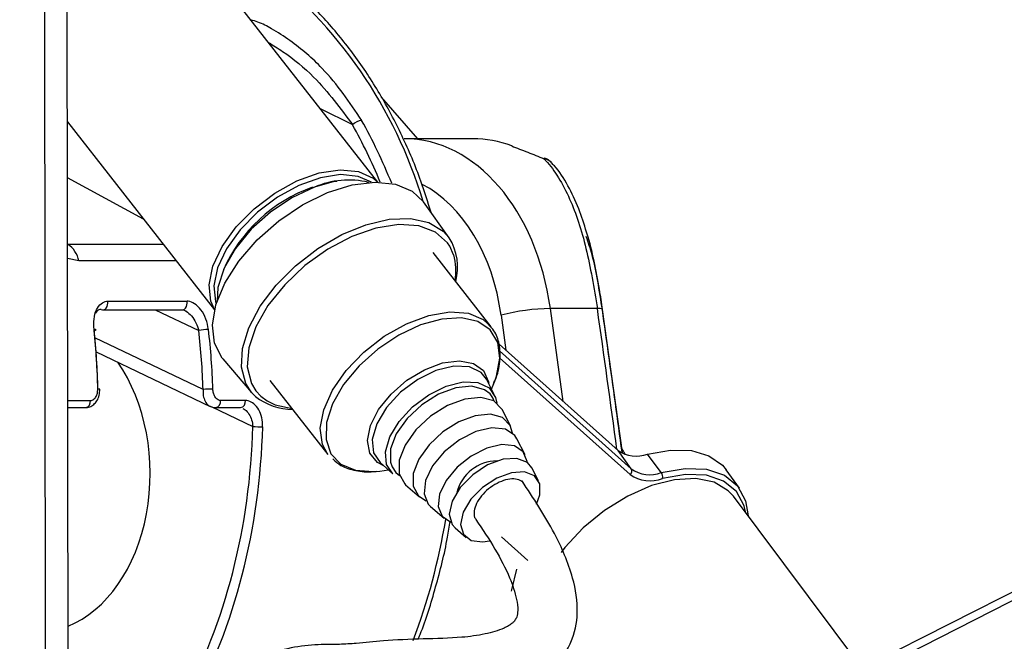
# Model space of a CAD drawing. Header units: millimetres. Extents: x 20 to 22981, y 40 to 19992.
# Tile 65 of 158: x 9518 to 9630, y 6499 to 6570. Entities that reach past the tile are written whole.
import ezdxf

# ---------------------------------------------------------------- set-up
doc = ezdxf.new("R2010")
doc.units = ezdxf.units.MM
doc.header["$LTSCALE"] = 2
doc.layers.add('COMPONENT_GEOMETRY', color=7, linetype='Continuous')
doc.styles.add('SLDTEXTSTYLE0', font='TXT', dxfattribs={"width": 0.75})
doc.dimstyles.new('SLDDIMSTYLE0', dxfattribs={"dimtxt": 100, "dimasz": 6.604, "dimexe": 0, "dimexo": 0.0625, "dimgap": 25, "dimtad": 0, "dimtih": 1, "dimtoh": 1, "dimdec": 0, "dimrnd": 1e-09, "dimzin": 12, "dimdsep": 46, "dimtxsty": 'SLDTEXTSTYLE0', "dimsah": 1, "dimcen": 0.09, "dimadec": 0, "dimazin": 3, "dimtfac": 1, "dimtdec": 0, "dimtofl": 0, "dimtmove": 0, "dimatfit": 3, "dimfxl": 1, "dimfrac": 2, "dimtolj": 1, "dimtzin": 12, "dimarcsym": 0})

# ---------------------------------------------------------------- blocks, each defined once
blk = doc.blocks.new('_D_5')
at = {"layer": 'COMPONENT_GEOMETRY', "color": 7}
for p, q in [((10405.37, 6612.47), (10405.37, 4529.82)), ((10205.3, 4509.51), (10174.83, 4509.51)), ((10174.83, 4509.51), (10174.83, 4350.76)), ((10605.44, 4509.51), (10635.91, 4509.51)), ((10635.91, 4509.51), (10635.91, 4350.76)), ((10174.83, 4350.76), (10205.3, 4350.76)), ((10635.91, 4350.76), (10605.44, 4350.76)), ((10405.37, 2118.49), (10405.37, 4201.14)), ((6979.83, 2118.49), (10411.72, 2118.49))]:
    blk.add_line(p, q, dxfattribs=at)
for points in [[(10405.37, 6612.47), (10404.36, 6605.86), (10406.39, 6605.86)], [(10405.37, 2118.49), (10406.39, 2125.1), (10404.36, 2125.1)]]:
    blk.add_solid(points, dxfattribs=at)
at = {"layer": 'COMPONENT_GEOMETRY', "color": 7, "char_height": 100, "attachment_point": 1, "style": 'SLDTEXTSTYLE0'}
for s, insert in [('7\'4.46"', (10205.3, 4479.66)), ('2247mm', (10132.59, 4330.05))]:
    blk.add_mtext(s, dxfattribs=dict(at, insert=insert))

msp = doc.modelspace()

# ---------------------------------------------------------------- linework, layer by layer
at = {"color": 8, "linetype": 'Continuous', "lineweight": 25}
for p, q in [((9598.33, 6486.86), (9845.52, 6612.47)), ((9521.11, 6441.74), (9520.91, 6587.83)), ((9555.99, 6557.66), (9552.32, 6559.5)), ((9532.18, 6546.94), (9523.53, 6551.63)), ((9523.54, 6544.08), (9523.54, 6544.08)), ((9523.54, 6544.08), (9534.43, 6544.08)), ((9567.48, 6542.87), (9567.06, 6543.84)), ((9524.81, 6542.17), (9523.54, 6542.47)), ((9535.92, 6542.17), (9524.81, 6542.17)), ((9533.49, 6536.61), (9538.46, 6534.24)), ((9579.94, 6526.18), (9578.49, 6536.75)), ((9572.89, 6535.99), (9573.44, 6532)), ((9538.96, 6527.54), (9526.65, 6533.42)), ((9572.69, 6531.93), (9587.69, 6518.49)), ((9587.56, 6517.85), (9572.72, 6531.14)), ((9544.97, 6527.38), (9545.54, 6526.76)), ((9523.56, 6526.28), (9526.15, 6526.28)), ((9545.54, 6526.76), (9546.24, 6526.25)), ((9539.95, 6525.55), (9544.62, 6523.32))]:
    msp.add_line(p, q, dxfattribs=at)
at = {"color": 7, "linetype": 'Continuous', "lineweight": 25}
for p, q in [((9843.62, 6612.47), (9601.53, 6489.45)), ((9523.67, 6446.56), (9523.46, 6602.99)), ((9558.85, 6551.16), (9540.25, 6574.93)), ((9563.42, 6556.09), (9559.27, 6560.82)), ((9523.52, 6558.01), (9540.26, 6536.62)), ((9569.65, 6556.09), (9561.86, 6556.09)), ((9566.98, 6544.8), (9564.05, 6548.89)), ((9571.76, 6534.67), (9565.15, 6543.12)), ((9528.12, 6537.58), (9537.15, 6537.58)), ((9527.56, 6536.61), (9536.59, 6536.61)), ((9536.59, 6536.61), (9536.61, 6536.61)), ((9583.85, 6536.75), (9578.49, 6536.75)), ((9586.69, 6520.36), (9584.44, 6536.65)), ((9572.66, 6532.7), (9586.19, 6520.58)), ((9526.78, 6531.81), (9539.78, 6525.61)), ((9541.22, 6531.02), (9544.49, 6527.2)), ((9546.56, 6528.57), (9553.18, 6520.12)), ((9572.11, 6526.97), (9571.23, 6528.7)), ((9571.8, 6527.58), (9572.16, 6528.49)), ((9527.21, 6527.56), (9527.21, 6527.56)), ((9544.92, 6526.75), (9544.49, 6527.2)), ((9543.78, 6526.28), (9540.95, 6526.28)), ((9523.57, 6525.47), (9525.58, 6525.47)), ((9540.39, 6525.47), (9543.22, 6525.47)), ((9573.94, 6523.41), (9572.99, 6525.25)), ((9575.63, 6520.09), (9574.69, 6521.93)), ((9587.69, 6518.49), (9586.19, 6520.58)), ((9586.86, 6520.43), (9586.63, 6520.82)), ((9586.86, 6520.43), (9587, 6520.12)), ((9591.11, 6518.07), (9589.55, 6520.17)), ((9558.65, 6518.2), (9559.08, 6518.25)), ((9559.08, 6518.25), (9560.05, 6518.38)), ((9559.1, 6519.2), (9560.56, 6517.93)), ((9577.14, 6517.14), (9576.39, 6518.62)), ((9600.02, 6516.28), (9598.52, 6518.37)), ((9562.02, 6516.66), (9563.59, 6515.3)), ((9613.99, 6495.78), (9599.32, 6515.37)), ((9564.84, 6514.22), (9566.4, 6512.86)), ((9600.73, 6513.48), (9600.6, 6514.1)), ((9567.65, 6511.78), (9568.9, 6510.69)), ((9572.92, 6510.75), (9575.91, 6508.07))]:
    msp.add_line(p, q, dxfattribs=at)
at = {"color": 7, "linetype": 'Continuous', "lineweight": 25, "flags": 128}
for points in [[(9577.75, 6553.82), (9577.83, 6553.88), (9577.85, 6553.88)], [(9540.27, 6536.65), (9539.84, 6537.6), (9539.64, 6539.46), (9540.08, 6541.58), (9541.13, 6543.82), (9542.73, 6546.05), (9544.77, 6548.12), (9547.13, 6549.91), (9549.65, 6551.3), (9552.19, 6552.2), (9554.57, 6552.56), (9556.66, 6552.36), (9558.31, 6551.6), (9558.82, 6551.16)], [(9558.12, 6551.15), (9556.63, 6551.8), (9554.61, 6552), (9552.31, 6551.65), (9549.86, 6550.78), (9547.42, 6549.43), (9545.14, 6547.71), (9543.17, 6545.71), (9541.63, 6543.55), (9540.62, 6541.39), (9540.19, 6539.34), (9540.38, 6537.55), (9540.46, 6537.32)], [(9541.22, 6531.02), (9541.14, 6531.12), (9540.26, 6532.8), (9540.02, 6534.85), (9540.41, 6537.18), (9541.44, 6539.66), (9543.03, 6542.16), (9545.11, 6544.56), (9547.57, 6546.73), (9550.29, 6548.55), (9553.12, 6549.95), (9555.93, 6550.83), (9558.55, 6551.16), (9560.86, 6550.93), (9562.75, 6550.13), (9564.05, 6548.89)], [(9551.4, 6550.55), (9553.8, 6551.21), (9554.18, 6551.27)], [(9551.63, 6550.57), (9549.08, 6549.38), (9546.64, 6547.74), (9544.45, 6545.78), (9542.65, 6543.6), (9541.36, 6541.34), (9540.66, 6539.16), (9540.55, 6537.61)], [(9567.06, 6543.84), (9566.79, 6544.24), (9565.42, 6545.47), (9563.53, 6546.18), (9561.23, 6546.33), (9558.64, 6545.92), (9555.9, 6544.96), (9553.16, 6543.51), (9550.56, 6541.65), (9548.25, 6539.47), (9546.35, 6537.1), (9544.96, 6534.66), (9544.16, 6532.29), (9543.99, 6530.1), (9544.46, 6528.23), (9544.97, 6527.38)], [(9527.38, 6536.65), (9527.53, 6536.61), (9527.56, 6536.61)], [(9526.56, 6534.24), (9526.66, 6534.26), (9526.73, 6534.29), (9526.77, 6534.31), (9526.78, 6534.33), (9526.77, 6534.34), (9526.72, 6534.36), (9526.65, 6534.36), (9526.55, 6534.37)], [(9566.63, 6527.92), (9568.56, 6528.4), (9570.24, 6528.33), (9571.52, 6527.72), (9572.26, 6526.63), (9572.4, 6525.99)], [(9560.56, 6517.93), (9559.85, 6518.99), (9559.72, 6520.45), (9560.21, 6522.15), (9561.27, 6523.9), (9562.8, 6525.55), (9564.64, 6526.94), (9566.63, 6527.92)], [(9571.63, 6527.02), (9571, 6527.51), (9569.56, 6527.9), (9567.75, 6527.73), (9565.77, 6526.99), (9563.85, 6525.78), (9562.18, 6524.22), (9560.95, 6522.49), (9560.3, 6520.77), (9560.28, 6519.24), (9560.47, 6518.71)], [(9546.24, 6526.25), (9547.18, 6525.79), (9549.1, 6525.37)], [(9572.99, 6525.25), (9572.97, 6525.3), (9572.04, 6526.23), (9570.58, 6526.63), (9568.77, 6526.45), (9566.79, 6525.71), (9564.86, 6524.5), (9563.18, 6522.93), (9561.95, 6521.19), (9561.29, 6519.47), (9561.27, 6517.94), (9561.91, 6516.77), (9562.02, 6516.66)], [(9574.19, 6522.57), (9573.91, 6523.45), (9573.03, 6524.33), (9571.66, 6524.71), (9569.95, 6524.54), (9568.08, 6523.84), (9566.26, 6522.7), (9564.68, 6521.22), (9563.52, 6519.58), (9562.89, 6517.95), (9562.88, 6516.51), (9563.47, 6515.41), (9564.34, 6514.86)], [(9574.69, 6521.93), (9574.45, 6522.31), (9573.37, 6523.01), (9571.83, 6523.16), (9570.01, 6522.74), (9568.13, 6521.79), (9566.42, 6520.43), (9565.09, 6518.82), (9564.28, 6517.16), (9564.11, 6515.65), (9564.6, 6514.46), (9564.84, 6514.22)], [(9575.86, 6519.24), (9575.86, 6519.33), (9575.4, 6520.44), (9574.39, 6521.1), (9572.95, 6521.25), (9571.25, 6520.85), (9569.49, 6519.95), (9567.88, 6518.68), (9566.63, 6517.17), (9565.88, 6515.62), (9565.72, 6514.2), (9566.17, 6513.09), (9567.17, 6512.43)], [(9589.55, 6520.17), (9592.18, 6520.64), (9594.54, 6520.58), (9596.54, 6519.99), (9598.08, 6518.9), (9598.52, 6518.37)], [(9576.39, 6518.62), (9575.89, 6519.22), (9574.69, 6519.69), (9573.11, 6519.59), (9571.35, 6518.94), (9569.65, 6517.81), (9568.24, 6516.37), (9567.31, 6514.81), (9566.99, 6513.34), (9567.32, 6512.15), (9567.65, 6511.78)], [(9576.9, 6514.47), (9577.28, 6515.52), (9577.28, 6516.79), (9576.67, 6517.71), (9575.54, 6518.16), (9574.05, 6518.06), (9572.39, 6517.45), (9570.78, 6516.39), (9569.45, 6515.03), (9568.58, 6513.55), (9568.28, 6512.16), (9568.59, 6511.04), (9569.47, 6510.35), (9570.8, 6510.17), (9571.56, 6510.28)], [(9591.11, 6518.07), (9593.83, 6518.55), (9596.27, 6518.45), (9598.3, 6517.77), (9599.81, 6516.56), (9600.72, 6514.86), (9600.99, 6513.14)], [(9599.32, 6515.37), (9598.73, 6516.01), (9597.12, 6516.97), (9595.05, 6517.39), (9592.63, 6517.26), (9590, 6516.59), (9587.29, 6515.4), (9584.65, 6513.76), (9582.22, 6511.76), (9580.14, 6509.52), (9579.72, 6508.98)], [(9574.08, 6504.55), (9574.1, 6504.73), (9574.66, 6507.06)]]:
    msp.add_lwpolyline(points, dxfattribs=at)
at = {"color": 8, "linetype": 'Continuous', "lineweight": 25, "flags": 128}
for points in [[(9544.49, 6527.2), (9543.83, 6528.2), (9543.33, 6530.06), (9543.44, 6532.22), (9544.16, 6534.57), (9545.46, 6537.01), (9547.27, 6539.4), (9549.49, 6541.63), (9552.03, 6543.59), (9554.74, 6545.17), (9557.49, 6546.3), (9560.15, 6546.93), (9562.59, 6547.01), (9564.67, 6546.54), (9566.3, 6545.56), (9566.98, 6544.8)], [(9527.56, 6536.61), (9527.68, 6536.62), (9527.82, 6536.69), (9527.94, 6536.81), (9528.04, 6536.97), (9528.1, 6537.16), (9528.13, 6537.37), (9528.12, 6537.58)], [(9536.61, 6536.61), (9536.7, 6536.62), (9536.85, 6536.69), (9536.97, 6536.81), (9537.07, 6536.97), (9537.13, 6537.16), (9537.16, 6537.37), (9537.15, 6537.58)], [(9553.18, 6520.12), (9552.55, 6521.28), (9552.3, 6523.12), (9552.69, 6525.22), (9553.69, 6527.46), (9555.25, 6529.69), (9557.26, 6531.78), (9559.59, 6533.59), (9562.11, 6535.02), (9564.65, 6535.97), (9567.05, 6536.37), (9569.16, 6536.22), (9570.86, 6535.51), (9571.76, 6534.67)], [(9572.16, 6528.49), (9572.36, 6529.06), (9572.74, 6531.11), (9572.5, 6532.9), (9571.65, 6534.31), (9570.24, 6535.26), (9568.37, 6535.68), (9566.15, 6535.56), (9563.72, 6534.9)], [(9563.72, 6534.9), (9561.24, 6533.73), (9558.85, 6532.14), (9556.72, 6530.22), (9554.96, 6528.1), (9553.71, 6525.9), (9553.02, 6523.77), (9552.96, 6521.83), (9553.51, 6520.22), (9554.64, 6519.03), (9556.3, 6518.34), (9558.36, 6518.18), (9558.65, 6518.2)], [(9559.52, 6518.84), (9558.81, 6519.22), (9557.94, 6520.27), (9557.67, 6521.71), (9558.01, 6523.42), (9558.93, 6525.24), (9560.36, 6527.01), (9562.16, 6528.58), (9564.18, 6529.79), (9566.23, 6530.56), (9568.14, 6530.8), (9569.74, 6530.5), (9570.87, 6529.69), (9571.45, 6528.42), (9571.48, 6528.24)], [(9571.23, 6528.7), (9570.6, 6529.48), (9569.27, 6530.12), (9567.5, 6530.19), (9565.47, 6529.69), (9563.39, 6528.66), (9561.45, 6527.21), (9559.84, 6525.47), (9558.73, 6523.63), (9558.22, 6521.85), (9558.36, 6520.32), (9559.1, 6519.2)], [(9572.1, 6526.19), (9571.93, 6526.58), (9571.63, 6527.02)], [(9560.47, 6518.71), (9560.91, 6518.08), (9561.32, 6517.75)], [(9600.6, 6514.1), (9600.54, 6514.3), (9599.66, 6515.93), (9598.2, 6517.11), (9596.25, 6517.76), (9593.89, 6517.86), (9591.26, 6517.39)]]:
    msp.add_lwpolyline(points, dxfattribs=at)
at = {"color": 8, "linetype": 'Continuous', "lineweight": 25}
for centre, radius, start, end in [((9512.8, 6533.48), 53.5, 16.7804, 52.3268), ((9577.54, 6552.36), 1.48, 42.7912, 81.7738), ((9584, 6535.92), 0.849, 58.7881, 100.3715), ((9527.04, 6526.52), 1.05, 80.6899, 93.4895), ((9525.42, 6526.18), 0.73, 282.464, 7.6907), ((9540.23, 6526.18), 0.73, 282.4546, 7.6918), ((9543.06, 6526.18), 0.73, 282.464, 7.6907), ((9495.74, 6524.39), 71.79, 339.2453, 350.6498)]:
    msp.add_arc(centre, radius, start, end, dxfattribs=at)
at = {"color": 7, "linetype": 'Continuous', "lineweight": 25}
for centre, radius, start, end in [((9557.27, 6556.41), 1.79, 98.1627, 135.7668), ((9569.66, 6543.73), 12.36, 68.9808, 90.0143), ((9577.15, 6552.01), 2, 42.9756, 69.3308), ((9555.55, 6541.62), 9.77, 76.6018, 113.6189), ((9557.32, 6534.03), 17.56, 109.7038, 155.9843), ((9522.04, 6541.71), 2.81, 9.4372, 57.6143), ((9561.61, 6541.45), 6.33, 345.1002, 31.9835), ((9561.26, 6541.04), 6.49, 350.1043, 16.4211), ((9578.85, 6513.06), 23.7, 90.8694, 104.5731), ((9539.75, 6528.03), 6.34, 91.5951, 101.7559), ((9540.47, 6495.48), 32.1, 90.7067, 92.7098), ((9549.17, 6532.1), 6.83, 231.6276, 270.0114), ((9545.69, 6543.76), 20.47, 267.0107, 270.1516), ((9588.26, 6523.56), 3.62, 235.1587, 290.8405), ((9572.49, 6514.6), 4.81, 90.6782, 165.4244), ((9587.26, 6518.24), 0.497, 307.4697, 29.7534), ((9589.8, 6521.52), 3.69, 235.1587, 290.8405), ((9589.84, 6521.13), 3.99, 235.1587, 290.8405), ((9590.39, 6517.55), 0.885, 349.5394, 35.5922)]:
    msp.add_arc(centre, radius, start, end, dxfattribs=at)
at = {"color": 8, "linetype": 'Continuous', "lineweight": 25}
for centre, major_axis, ratio, start_param, end_param in [((9526.12, 6525.51), (-5.48, 55.07), 0.698328, 5.126303, 5.264744), ((9526.69, 6525.57), (-5.48, 55.87), 0.698501, 5.115808, 5.265691), ((9559, 6532.11), (0.12, 20), 0.707087, 4.912275, 5.937309), ((9540.03, 6533.1), (-54.8, 386.22), 0.112522, 4.664275, 4.705889)]:
    msp.add_ellipse(centre, major_axis=major_axis, ratio=ratio, start_param=start_param, end_param=end_param, dxfattribs=at)
at = {"color": 7, "linetype": 'Continuous', "lineweight": 25}
for centre, major_axis, ratio, start_param, end_param in [((9561.83, 6532.09), (0.12, 24), 0.707093, 4.911548, 6.288722), ((9488.04, 6525.57), (0.45, 56), 0.695649, 4.753851, 4.875804), ((9488.61, 6525.56), (0.45, 55.2), 0.695482, 4.753929, 4.875882), ((9499.32, 6525.56), (-0.48, 55.2), 0.718681, 4.741984, 4.863937), ((9499.87, 6525.57), (-0.48, 56), 0.718516, 4.742078, 4.864031), ((9519.86, 6518.05), (-0.16, 18.2), 0.718681, 3.419649, 5.471349), ((9504.97, 6525.56), (-0.48, 55.2), 0.718681, 4.049716, 4.665426), ((9505.53, 6525.57), (-0.48, 56), 0.718516, 4.04981, 4.66552)]:
    msp.add_ellipse(centre, major_axis=major_axis, ratio=ratio, start_param=start_param, end_param=end_param, dxfattribs=at)
for points, knots in [([(9564.91, 6547.7), (9564.54, 6548.89), (9563.61, 6551.91), (9561.66, 6556.45), (9559.13, 6561.27), (9556.22, 6565.68), (9552.99, 6569.63), (9549.59, 6573.01), (9547.17, 6574.82), (9546.02, 6575.67)], [0, 0, 0, 0, 0.099454, 0.251927, 0.404456, 0.557011, 0.709527, 0.86191, 1, 1, 1, 1]), ([(9574.09, 6555.27), (9574.68, 6555.04), (9575.78, 6554.61), (9577.13, 6554.07), (9577.75, 6553.82)], [0, 0, 0, 0, 0.538139, 1, 1, 1, 1]), ([(9577.75, 6553.82), (9577.82, 6553.75), (9578.93, 6552.59), (9580.73, 6549.63), (9582.67, 6543.8), (9583.45, 6539.11), (9583.85, 6536.75)], [0, 0, 0, 0, 0.024677, 0.367477, 0.682495, 1, 1, 1, 1]), ([(9582.61, 6545.46), (9582.33, 6546.37), (9581.72, 6548.31), (9580.5, 6550.81), (9579.46, 6552.54), (9578.71, 6553.23), (9578.59, 6553.34)], [0, 0, 0, 0, 0.277954, 0.599947, 0.935845, 1, 1, 1, 1]), ([(9584.43, 6536.63), (9584.32, 6537.41), (9584.05, 6539.32), (9583.46, 6542.21), (9582.97, 6544.4), (9582.64, 6545.39), (9582.61, 6545.46)], [0, 0, 0, 0, 0.242293, 0.598367, 0.969141, 1, 1, 1, 1]), ([(9526.55, 6534.37), (9526.53, 6534.77), (9526.49, 6535.58), (9526.78, 6536.63), (9527.29, 6537.34), (9527.8, 6537.57), (9528.07, 6537.58), (9528.12, 6537.58)], [0, 0, 0, 0, 0.2569188, 0.5134048, 0.7544991, 0.9603555, 1, 1, 1, 1]), ([(9539.57, 6534.37), (9539.5, 6534.77), (9539.34, 6535.58), (9538.76, 6536.63), (9538.04, 6537.34), (9537.47, 6537.57), (9537.19, 6537.58), (9537.15, 6537.58)], [0, 0, 0, 0, 0.256919, 0.513405, 0.754499, 0.960356, 1, 1, 1, 1]), ([(9527.38, 6536.65), (9527.35, 6536.65), (9527.19, 6536.64), (9527.02, 6536.57), (9526.82, 6536.41), (9526.77, 6536.28), (9526.72, 6536.19)], [0, 0, 0, 0, 0.10756, 0.551495, 0.673968, 1, 1, 1, 1]), ([(9536.61, 6536.59), (9536.67, 6536.61), (9536.75, 6536.62), (9536.88, 6536.53), (9536.88, 6536.53)], [0, 0, 0, 0, 0.950444, 1, 1, 1, 1]), ([(9572.02, 6528.24), (9572.08, 6528.36), (9572.51, 6529.2), (9572.81, 6530.74), (9572.76, 6532.64), (9572.28, 6534.08), (9571.69, 6534.66), (9571.48, 6534.87)], [0, 0, 0, 0, 0.047466, 0.331912, 0.616536, 0.865116, 1, 1, 1, 1]), ([(9525.58, 6525.48), (9525.74, 6525.49), (9526.08, 6525.51), (9526.54, 6525.81), (9526.92, 6526.26), (9527.18, 6526.87), (9527.19, 6527.33), (9527.2, 6527.56)], [0, 0, 0, 0, 0.168961, 0.354165, 0.55085, 0.775945, 1, 1, 1, 1]), ([(9526.15, 6526.28), (9526.19, 6526.28), (9526.33, 6526.29), (9526.56, 6526.41), (9526.8, 6526.71), (9526.95, 6527.11), (9526.97, 6527.42), (9526.98, 6527.57)], [0, 0, 0, 0, 0.092764, 0.303377, 0.529018, 0.764291, 1, 1, 1, 1]), ([(9540.95, 6526.28), (9540.91, 6526.28), (9540.77, 6526.29), (9540.53, 6526.41), (9540.29, 6526.71), (9540.12, 6527.11), (9540.09, 6527.42), (9540.08, 6527.57)], [0, 0, 0, 0, 0.092764, 0.303377, 0.529018, 0.764291, 1, 1, 1, 1]), ([(9545.74, 6523.29), (9545.73, 6523.64), (9545.69, 6524.33), (9545.33, 6525.25), (9544.79, 6525.93), (9544.23, 6526.24), (9543.89, 6526.27), (9543.78, 6526.28)], [0, 0, 0, 0, 0.229596, 0.458557, 0.683898, 0.89784, 1, 1, 1, 1]), ([(9539.78, 6525.63), (9539.82, 6525.6), (9540, 6525.48), (9540.22, 6525.48), (9540.39, 6525.47)], [0, 0, 0, 0, 0.22213, 1, 1, 1, 1]), ([(9553.74, 6519.62), (9554.03, 6519.35), (9554.74, 6518.71), (9556.34, 6518.26), (9557.71, 6518.07), (9558.55, 6518.21), (9558.65, 6518.23)], [0, 0, 0, 0, 0.2408705, 0.5890041, 0.9494881, 1, 1, 1, 1]), ([(9544.57, 6486.35), (9544.6, 6486.87), (9544.64, 6487.78), (9545.28, 6489.18), (9547.01, 6490.55), (9549.81, 6491.21), (9553.04, 6491.82), (9555.88, 6492.25), (9558.75, 6492.14), (9561.78, 6491.99), (9565.02, 6492.08), (9568.55, 6492.43), (9572.43, 6492.93), (9575.51, 6493.83), (9577.72, 6495.04), (9579.1, 6496.16), (9580.14, 6497.42), (9581.21, 6499.35), (9581.79, 6502.39), (9581.04, 6506.68), (9578.84, 6511.7), (9576.56, 6515.16), (9575.27, 6517.12)], [0, 0, 0, 0, 0.022114, 0.038898, 0.072368, 0.146112, 0.207471, 0.244247, 0.286127, 0.338205, 0.395148, 0.456563, 0.515372, 0.570689, 0.597552, 0.623298, 0.646213, 0.667452, 0.719434, 0.785484, 0.878679, 1, 1, 1, 1]), ([(9575.48, 6516.77), (9575.47, 6516.8), (9575.38, 6517.04), (9574.91, 6517.27), (9574.14, 6517.4), (9573.17, 6517.21), (9572.16, 6516.74), (9571.22, 6516.05), (9570.46, 6515.21), (9569.94, 6514.32), (9569.78, 6513.5), (9569.82, 6512.94), (9570.01, 6512.77), (9570.04, 6512.74)], [0, 0, 0, 0, 0.014952, 0.121625, 0.228834, 0.338123, 0.443719, 0.553788, 0.658935, 0.767914, 0.87413, 0.981045, 1, 1, 1, 1]), ([(9570, 6512.71), (9570.75, 6511.61), (9572.2, 6509.48), (9573.78, 6506.41), (9574.62, 6504.05), (9574.82, 6502.54), (9574.72, 6501.72), (9574.53, 6501.32), (9574.32, 6501.06), (9574.07, 6500.84), (9573.7, 6500.59), (9572.71, 6500.09), (9570.89, 6499.61), (9567.94, 6499.2), (9563.89, 6499.14), (9559.68, 6498.96), (9556.73, 6498.63), (9554.51, 6498.48), (9552.18, 6498.52), (9549.36, 6498.27), (9546.22, 6497.38), (9543.59, 6496.31), (9541.38, 6494.82), (9539.53, 6492.87), (9538.03, 6489.91), (9537.86, 6487.55), (9537.77, 6486.34)], [0, 0, 0, 0, 0.081486, 0.156453, 0.209812, 0.236252, 0.25203, 0.260861, 0.264637, 0.269364, 0.275859, 0.284673, 0.321191, 0.366568, 0.438207, 0.515031, 0.575326, 0.614341, 0.653061, 0.706238, 0.760366, 0.814827, 0.849626, 0.893233, 0.94525, 1, 1, 1, 1]), ([(9563.44, 6499.09), (9563.52, 6499.27), (9564.32, 6501.16), (9565.46, 6505.04), (9566.6, 6509.36), (9566.98, 6511.92), (9567.07, 6512.53)], [0, 0, 0, 0, 0.043627, 0.456931, 0.870213, 1, 1, 1, 1])]:
    msp.add_open_spline(points, degree=3, knots=knots, dxfattribs=at)
at = {"color": 8, "linetype": 'Continuous', "lineweight": 25}
for points, knots in [([(9557.02, 6558.18), (9555.64, 6560.23), (9553.39, 6563.57), (9549.54, 6566.85), (9547, 6568.52), (9545.44, 6569.33), (9544.67, 6569.55), (9544.39, 6569.63)], [0, 0, 0, 0, 0.436785, 0.711847, 0.851644, 0.948287, 1, 1, 1, 1]), ([(9546.42, 6567.04), (9546.95, 6566.72), (9548.82, 6565.57), (9552.36, 6562.61), (9554.61, 6559.54), (9555.99, 6557.66)], [0, 0, 0, 0, 0.13331, 0.468151, 1, 1, 1, 1]), ([(9584.41, 6536.59), (9584.08, 6538.81), (9583.6, 6541.94), (9582.81, 6544.27), (9582.58, 6544.95)], [0, 0, 0, 0, 0.710033, 1, 1, 1, 1]), ([(9536.89, 6536.52), (9536.9, 6536.52), (9536.95, 6536.5), (9537.22, 6536.33), (9537.68, 6535.92), (9538.18, 6535.14), (9538.37, 6534.54), (9538.46, 6534.24)], [0, 0, 0, 0, 0.01797, 0.069973, 0.360272, 0.678315, 1, 1, 1, 1]), ([(9586.66, 6520.38), (9586.15, 6524.1), (9585.41, 6529.51), (9584.65, 6534.91), (9584.41, 6536.59)], [0, 0, 0, 0, 0.689914, 1, 1, 1, 1]), ([(9538.96, 6527.54), (9538.95, 6527.3), (9538.95, 6526.81), (9539.18, 6526.18), (9539.47, 6525.76), (9539.71, 6525.67), (9539.79, 6525.63)], [0, 0, 0, 0, 0.285498, 0.574051, 0.856135, 1, 1, 1, 1]), ([(9543.5, 6525.36), (9543.59, 6525.32), (9543.85, 6525.2), (9544.21, 6524.74), (9544.53, 6524.08), (9544.59, 6523.57), (9544.62, 6523.32)], [0, 0, 0, 0, 0.13958, 0.421578, 0.710323, 1, 1, 1, 1])]:
    msp.add_open_spline(points, degree=3, knots=knots, dxfattribs=at)

# ---------------------------------------------------------------- dimensions: what is measured, and where the dimension line sits
at = {"layer": 'COMPONENT_GEOMETRY', "color": 7}
dim = msp.add_linear_dim(base=(10405.37, 6612.47), p1=(6977.29, 2118.49), p2=(12075.31, 6612.47), angle=90, dimstyle='SLDDIMSTYLE0', dxfattribs=at)
dim.commit()
dim.dimension.update_dxf_attribs({"geometry": '_D_5', "text_midpoint": (10405.37, 4365.48), "dimtype": 160})

doc.saveas('drawing.dxf')
